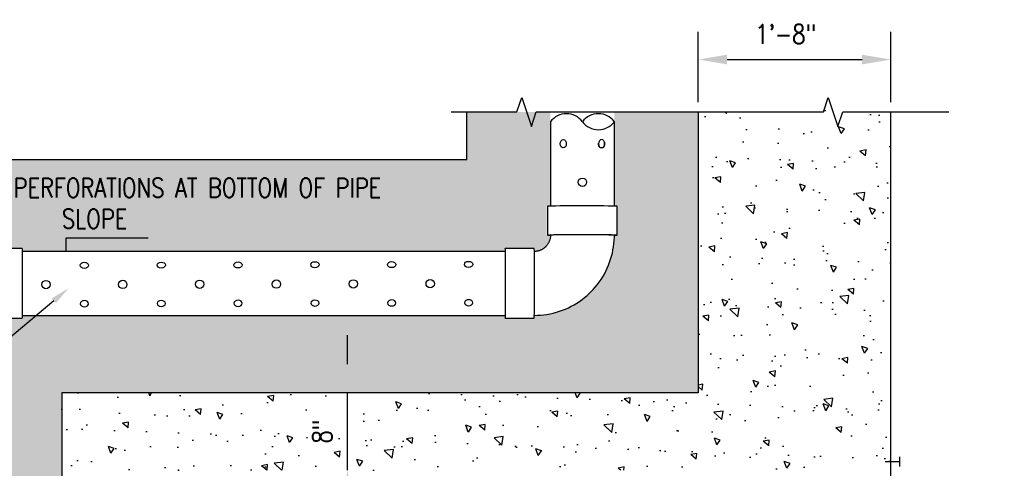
# Model space of a CAD drawing. Header units: inches. Extents: x 54 to 1490, y -286 to 93.
# Tile 8 of 22: x 450 to 553, y -148 to -101. Entities that reach past the tile are written whole.
import ezdxf
from ezdxf import colors
from ezdxf.entities.mleader import LeaderData, LeaderLine
from ezdxf.math import Vec2, Vec3

# ---------------------------------------------------------------- set-up
doc = ezdxf.new("R2010")
doc.units = ezdxf.units.IN
doc.header["$MEASUREMENT"] = 0
for name, color, linetype in [('A-ANNO-DIMS', 1, 'Continuous'), ('A-DETL-MEDM', 3, 'Continuous'), ('A-FLOR-PATT', 8, 'Continuous'), ('A-WALL', 5, 'Continuous'), ('A-WALL-PATT', 8, 'Continuous'), ('G-ANNO-SYMB', 2, 'Continuous'), ('G-ANNO-TEXT', 2, 'Continuous'), ('M-DETL-PATT', 1, 'Continuous'), ('P-PIPE', 3, 'Continuous')]:
    doc.layers.add(name, color=color, linetype=linetype)
doc.styles.add('Annotative', font='romans.shx', dxfattribs={"width": 0.8, "height": 0.125})
doc.dimstyles.new('Annotative', dxfattribs={"dimscale": 0, "dimtxt": 0.125, "dimasz": 0.125, "dimexe": 0.18, "dimexo": 0.0625, "dimgap": 0.09, "dimtad": 1, "dimdec": 3, "dimzin": 3, "dimdsep": 46, "dimlunit": 4, "dimtxsty": 'Annotative', "dimcen": 0.09, "dimclrt": 2, "dimazin": 2, "dimtfac": 1, "dimtdec": 3, "dimtmove": 0, "dimatfit": 0, "dimfxl": 1, "dimtfill": 1, "dimfrac": 2, "dimtolj": 1, "dimtzin": 0, "dimarcsym": 0})
pattern_1 = [(140, (291.6721018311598, -1071.377334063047), (0.6275213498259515, 7.172601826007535), [0.75, -8.25]), (85, (291.6721018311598, -1071.377334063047), (-7.521921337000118, -1.38751333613), [0.6, -6.6]), (190.45144446, (291.7243952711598, -1070.779617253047), (-6.894399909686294, 5.78508846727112), [0.6374019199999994, -7.011421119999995]), (136.1842, (289.6721018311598, -1071.377334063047), (1.655192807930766, 10.67241330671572), [1.124999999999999, -12.37499999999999]), (186.63563549, (289.8100349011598, -1070.487966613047), (-9.741186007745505, 9.346619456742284), [0.95610342, -10.5171376]), (81.18416398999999, (289.6721018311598, -1071.377334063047), (-9.741186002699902, 9.346619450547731), [0.9, -9.90000001]), (111, (290.1721018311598, -1070.377334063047), (4.026188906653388, 5.969070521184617), [0.75, -8.25]), (56.00000000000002, (290.1721018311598, -1070.377334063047), (-7.25150045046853, 2.433153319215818), [0.6, -6.6]), (161.45144474, (290.5076175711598, -1069.879911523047), (-3.225311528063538, 8.402223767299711), [0.6374019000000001, -7.01142112]), (127.5, (291.6721018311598, -1071.377334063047), (-3.328938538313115, 0.1215985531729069), [0, -6.52, 0, -6.7, 0, -6.625]), (97.49999999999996, (291.6721018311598, -1071.377334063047), (-3.944117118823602, 2.630695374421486), [0, -3.819999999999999, 0, -6.369999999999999, 0, -2.524999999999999]), (57.49999999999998, (291.6721018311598, -1073.607334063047), (0.2255487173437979, 5.33822436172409), [0, -2.499999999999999, 0, -7.799999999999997, 0, -10.34999999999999]), (47.49999999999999, (291.6721018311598, -1074.607334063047), (-1.001049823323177, 5.831861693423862), [0, -3.25, 0, -5.18, 0, -7.35])]

# ---------------------------------------------------------------- blocks, each defined once
blk = doc.blocks.new('Bend - PVC - Sch 40 - DWV_USACE - Standard-1140917-Section 2')
at = {"layer": 'P-PIPE'}
for p, q in [((937.5629809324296, -147.3871219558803), (934.563143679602, -147.3871219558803)), ((937.5762030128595, -147.6792895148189), (937.5629809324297, -147.6791219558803)), ((934.563143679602, -154.5961219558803), (937.5629809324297, -154.5961219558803)), ((938.9582096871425, -155.991350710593), (938.9582096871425, -158.9911879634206)), ((946.1672096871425, -158.9911879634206), (946.1672096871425, -155.991350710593))]:
    blk.add_line(p, q, dxfattribs=at)
at = {"layer": 'P-PIPE', "flags": 128}
for points in [[(943.440647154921, -150.113684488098), (943.2008843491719, -149.883326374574), (942.9521005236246, -149.6627415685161), (942.6946937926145, -149.4522830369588), (942.4290760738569, -149.2522875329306), (942.1556724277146, -149.0630750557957), (941.874920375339, -148.8849483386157), (941.587269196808, -148.7181923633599), (941.2931792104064, -148.5630739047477), (940.9931210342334, -148.4198411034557), (940.6875748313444, -148.2887230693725), (940.377029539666, -148.1699295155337), (940.0619820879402, -148.0636504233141), (939.7429365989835, -147.9700557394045), (939.4204035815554, -147.8892951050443), (939.0948991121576, -147.8214976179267), (938.7669440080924, -147.7667716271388), (938.4370629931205, -147.7252045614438), (938.105783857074, -147.696862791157), (937.7736366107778, -147.6817915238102), (937.577736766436, -147.6793089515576)], [(945.8752096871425, -155.991350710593), (945.868560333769, -155.6589283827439), (945.8486228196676, -155.3270375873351), (945.8154289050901, -154.9962093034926), (945.7690315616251, -154.6669728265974), (945.7095048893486, -154.3398549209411), (945.6369440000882, -154.0153789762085), (945.5514648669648, -153.6940641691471), (945.4532041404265, -153.3764246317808), (945.3423189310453, -153.0629686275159), (945.2189865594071, -152.754197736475), (945.0834042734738, -152.4506060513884), (944.9357889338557, -152.1526793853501), (944.7763766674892, -151.8608944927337), (944.605422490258, -151.5757183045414), (944.4231998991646, -151.2976071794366), (944.2300004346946, -151.0270061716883), (944.0261332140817, -150.7643483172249), (943.8119244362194, -150.5100539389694), (943.5877168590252, -150.2645299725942), (943.440647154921, -150.113684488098)], [(937.5629809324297, -154.3041219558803), (937.6304727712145, -154.3054719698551), (937.6978546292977, -154.3095197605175), (937.7650187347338, -154.3162587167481), (937.8318576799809, -154.3256779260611), (937.8982645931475, -154.3377621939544), (937.9641333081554, -154.3524920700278), (938.0293585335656, -154.3698438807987), (938.0938360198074, -154.3897897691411), (938.1574627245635, -154.4122977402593), (938.2201369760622, -154.4373317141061), (938.2817586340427, -154.4648515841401), (938.3422292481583, -154.4948132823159), (938.4014522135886, -154.5271688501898), (938.4593329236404, -154.5618665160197), (938.5157789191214, -154.5988507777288), (938.5707000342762, -154.6380624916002), (938.6240085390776, -154.6794389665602), (938.6756192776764, -154.7229140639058), (938.725449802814, -154.7684183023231), (938.7560647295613, -154.7982669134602)], [(938.756064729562, -154.7982669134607), (938.8028171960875, -154.846928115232), (938.8475862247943, -154.897420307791), (938.8903002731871, -154.949662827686), (938.9308910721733, -155.0035722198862), (938.9692937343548, -155.0590623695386), (939.0054468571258, -155.1160446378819), (939.0392926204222, -155.1744280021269), (939.0707768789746, -155.2341191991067), (939.0998492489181, -155.2950228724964), (939.1264631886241, -155.3570417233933), (939.1505760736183, -155.4200766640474), (939.1721492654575, -155.4840269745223), (939.1911481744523, -155.548790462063), (939.2075423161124, -155.6142636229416), (939.2213053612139, -155.6803418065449), (939.2324151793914, -155.7469193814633), (939.2408538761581, -155.8138899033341), (939.2466078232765, -155.8811462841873), (939.2496676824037, -155.948580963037), (939.2502096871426, -155.991350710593)]]:
    blk.add_lwpolyline(points, dxfattribs=at)
at = {"layer": 'P-PIPE'}
for centre, major_axis, ratio, start_param, end_param in [((934.5631436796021, -150.9916219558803), (0, 3.604500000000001), 0.01041610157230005, 1.554312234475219e-15, 0.3832127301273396), ((934.5631436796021, -150.9916219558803), (0, 3.604500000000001), 0.01041610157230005, 3.141592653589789, 6.272769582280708), ((937.5629809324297, -150.9916219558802), (0, 3.604499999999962), 0.01041610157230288, 3.527509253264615, 6.272769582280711), ((934.5631436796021, -150.9916219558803), (0, 3.60449999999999), 0.01041610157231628, 2.757799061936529, 3.131176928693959), ((937.5629809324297, -150.9916219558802), (0, 3.604500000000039), 0.01041610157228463, 3.141592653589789, 3.524598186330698), ((942.5627096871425, -155.9913507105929), (3.604500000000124, 0), 0.01041610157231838, 2.758191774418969, 3.141592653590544), ((942.5627096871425, -155.9913507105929), (3.604500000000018, 0), 0.01041610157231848, 3.152008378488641, 6.283185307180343), ((942.5627096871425, -155.9913507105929), (3.3125, 0), 0.01041610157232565, 3.15200837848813, 6.28318530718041), ((942.5627096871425, -155.9913507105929), (3.604500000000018, 0), 0.01041610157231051, 0.01041572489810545, 0.3839910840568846), ((942.5627096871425, -158.9911879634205), (3.604499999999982, 0), 0.01041610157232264, 3.152008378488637, 5.89705933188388), ((942.5627096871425, -158.9911879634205), (3.60450000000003, 0), 0.01041610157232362, 5.899972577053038, 6.283185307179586)]:
    blk.add_ellipse(centre, major_axis=major_axis, ratio=ratio, start_param=start_param, end_param=end_param, dxfattribs=at)
blk = doc.blocks.new('Bend - PVC - Sch 40 - DWV_USACE - Standard-V1-Section 2')
at = {"layer": 'P-PIPE'}
for p, q in [((938.9582096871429, -216.0778169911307), (938.9582096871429, -219.0776542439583)), ((946.167209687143, -219.0776542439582), (946.167209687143, -216.0778169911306)), ((939.2502096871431, -219.0776542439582), (939.2504742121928, -219.0908786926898)), ((950.5622756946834, -220.4728829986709), (947.5624384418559, -220.4728829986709)), ((947.5624384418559, -227.681882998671), (950.5622756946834, -227.6818829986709))]:
    blk.add_line(p, q, dxfattribs=at)
at = {"layer": 'P-PIPE', "flags": 128}
for points in [[(939.2505048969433, -219.0924127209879), (939.2568590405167, -219.4100765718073), (939.2767965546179, -219.7419673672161), (939.3099904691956, -220.0727956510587), (939.3563878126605, -220.4020321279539), (939.4159144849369, -220.7291500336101), (939.4884753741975, -221.0536259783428), (939.573954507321, -221.3749407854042), (939.6722152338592, -221.6925803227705), (939.7831004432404, -222.0060363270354), (939.9064328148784, -222.3148072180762), (940.0420151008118, -222.6183989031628), (940.1896304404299, -222.9163255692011), (940.3490427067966, -223.2081104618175), (940.5199968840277, -223.4932866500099), (940.7022194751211, -223.7713977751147), (940.895418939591, -224.041998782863), (941.0992861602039, -224.3046566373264), (941.3134949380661, -224.5589510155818), (941.5377025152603, -224.804474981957), (941.6847722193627, -224.9553204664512)], [(946.3693546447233, -220.2707380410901), (946.3226021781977, -220.2220768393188), (946.277833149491, -220.1715846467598), (946.2351191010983, -220.1193421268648), (946.1945283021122, -220.0654327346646), (946.1561256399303, -220.0099425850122), (946.1199725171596, -219.9529603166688), (946.086126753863, -219.8945769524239), (946.0546424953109, -219.834885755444), (946.0255701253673, -219.7739820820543), (945.9989561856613, -219.7119632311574), (945.9748433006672, -219.6489282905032), (945.953270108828, -219.5849779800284), (945.934271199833, -219.5202144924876), (945.9178770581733, -219.4547413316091), (945.9041140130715, -219.3886631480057), (945.893004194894, -219.3220855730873), (945.8845654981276, -219.2551150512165), (945.8788115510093, -219.1878586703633), (945.8757516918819, -219.1204239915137), (945.8752096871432, -219.0776542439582)], [(947.5624384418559, -220.7648829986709), (947.4949466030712, -220.7635329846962), (947.4275647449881, -220.7594851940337), (947.3604006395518, -220.7527462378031), (947.2935616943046, -220.7433270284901), (947.2271547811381, -220.7312427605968), (947.1612860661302, -220.7165128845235), (947.09606084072, -220.6991610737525), (947.031583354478, -220.6792151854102), (946.9679566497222, -220.656707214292), (946.9052823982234, -220.6316732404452), (946.8436607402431, -220.6041533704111), (946.7831901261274, -220.5741916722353), (946.723967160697, -220.5418361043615), (946.666086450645, -220.5071384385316), (946.609640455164, -220.4701541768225), (946.5547193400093, -220.4309424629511), (946.5014108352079, -220.389565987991), (946.4498000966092, -220.3460908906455), (946.3999695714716, -220.3005866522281), (946.369354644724, -220.2707380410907)], [(941.6847722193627, -224.9553204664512), (941.9245350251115, -225.1856785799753), (942.1733188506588, -225.4062633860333), (942.4307255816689, -225.6167219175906), (942.6963433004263, -225.8167174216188), (942.9697469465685, -226.0059298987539), (943.2504989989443, -226.1840566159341), (943.538150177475, -226.35081259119), (943.8322401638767, -226.5059310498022), (944.1322983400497, -226.6491638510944), (944.4378445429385, -226.7802818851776), (944.7483898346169, -226.8990754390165), (945.0634372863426, -227.0053545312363), (945.3824827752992, -227.098949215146), (945.7050157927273, -227.1797098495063), (946.0305202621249, -227.247507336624), (946.3584753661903, -227.302233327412), (946.6883563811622, -227.3438003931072), (947.0196355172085, -227.3721421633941), (947.351782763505, -227.387213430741), (947.5624384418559, -227.389882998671)]]:
    blk.add_lwpolyline(points, dxfattribs=at)
at = {"layer": 'P-PIPE'}
for centre, major_axis, ratio, start_param, end_param in [((942.562709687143, -216.0778169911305), (3.604500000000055, 0), 0.01041610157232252, 2.756923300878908, 3.152008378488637), ((942.562709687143, -216.0778169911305), (3.604500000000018, 0), 0.01041610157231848, 3.152008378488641, 6.283185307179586), ((942.562709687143, -216.0778169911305), (3.604500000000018, 0), 0.01041610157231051, 0.01041572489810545, 0.3851787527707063), ((942.562709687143, -219.0776542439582), (3.604499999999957, 0), 0.01041610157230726, 3.152008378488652, 5.897192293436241), ((942.562709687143, -219.0776542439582), (3.60450000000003, 0), 0.01041610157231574, 5.900103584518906, 6.283185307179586), ((947.5624384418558, -224.0773829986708), (0, 3.604500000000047), 0.0104161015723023, 6.272769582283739, 6.666586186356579), ((947.5624384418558, -224.0773829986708), (0, 3.604500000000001), 0.01041610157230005, 3.141592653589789, 6.272769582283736), ((950.5622756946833, -224.0773829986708), (0, 3.604500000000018), 0.01041610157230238, 3.527718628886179, 6.272769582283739), ((947.5624384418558, -224.0773829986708), (0, 3.312499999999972), 0.01041610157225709, 3.141592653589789, 6.272769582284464), ((947.5624384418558, -224.0773829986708), (0, 3.604499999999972), 0.01041610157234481, 2.757673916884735, 3.13117692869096), ((950.5622756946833, -224.0773829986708), (0, 3.604500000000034), 0.01041610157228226, 3.141592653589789, 3.524805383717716)]:
    blk.add_ellipse(centre, major_axis=major_axis, ratio=ratio, start_param=start_param, end_param=end_param, dxfattribs=at)
blk = doc.blocks.new('*D41')
at = {"layer": 'A-ANNO-DIMS', "color": 0, "lineweight": -2, "transparency": 16777216}
for p, q in [((520.74948482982, -110.0371503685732), (520.74948482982, -102.726585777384)), ((540.74948482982, -110.0371503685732), (540.74948482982, -102.726585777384)), ((523.74948482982, -105.606585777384), (537.74948482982, -105.606585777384))]:
    blk.add_line(p, q, dxfattribs=at)
at = {"layer": 'A-ANNO-DIMS', "color": 0, "transparency": 16777216}
for points in [[(523.74948482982, -105.106585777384), (523.74948482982, -106.106585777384), (520.74948482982, -105.606585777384)], [(537.74948482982, -105.106585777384), (537.74948482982, -106.106585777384), (540.74948482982, -105.606585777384)]]:
    blk.add_solid(points, dxfattribs=at)
at = {"layer": 'Defpoints', "color": 0, "transparency": 16777216}
for p in [(540.74948482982, -105.606585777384), (520.74948482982, -111.0371503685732), (540.74948482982, -111.0371503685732)]:
    blk.add_point(p, dxfattribs=at)
at = {"layer": 'A-ANNO-DIMS', "color": 2, "lineweight": -3, "transparency": 16777216, "insert": (529.8180748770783, -102.9761095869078), "char_height": 2, "attachment_point": 5, "style": 'Annotative', "bg_fill": 3, "box_fill_scale": 1.25, "bg_fill_color": 256, "bg_fill_true_color": 13158600, "bg_fill_transparency": 0}
blk.add_mtext('\\A1;1\'-8"', dxfattribs=at)
blk = doc.blocks.new('*D42')
at = {"layer": 'A-ANNO-DIMS', "color": 0, "lineweight": -2, "transparency": 16777216}
for p, q in [((484.3836144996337, -137.1713970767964), (484.3836144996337, -134.1713970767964)), ((484.3836144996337, -148.1713970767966), (484.3836144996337, -140.1713970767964)), ((484.3836144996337, -151.1713970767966), (484.3836144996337, -154.1713970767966))]:
    blk.add_line(p, q, dxfattribs=at)
at = {"layer": 'A-ANNO-DIMS', "color": 0, "transparency": 16777216}
for points in [[(483.8836144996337, -137.1713970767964), (484.8836144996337, -137.1713970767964), (484.3836144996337, -140.1713970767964)], [(483.8836144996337, -151.1713970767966), (484.8836144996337, -151.1713970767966), (484.3836144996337, -148.1713970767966)]]:
    blk.add_solid(points, dxfattribs=at)
at = {"layer": 'Defpoints', "color": 0, "transparency": 16777216}
for p in [(478.7752382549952, -140.1713970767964), (484.3836144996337, -140.1713970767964), (478.7752382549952, -148.1713970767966)]:
    blk.add_point(p, dxfattribs=at)
at = {"layer": 'A-ANNO-DIMS', "color": 2, "lineweight": -3, "transparency": 16777216, "insert": (481.7531383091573, -144.1713970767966), "char_height": 2, "attachment_point": 5, "rotation": 90, "style": 'Annotative', "bg_fill": 3, "box_fill_scale": 1.25, "bg_fill_color": 256, "bg_fill_true_color": 13158600, "bg_fill_transparency": 0}
blk.add_mtext('\\A1;8"', dxfattribs=at)

msp = doc.modelspace()

# ---------------------------------------------------------------- hatches: boundary and pattern name
at = {"layer": 'A-FLOR-PATT', "lineweight": -3}
h = msp.add_hatch(dxfattribs=at)
h.set_pattern_fill('GRAVEL', color=8, scale=8, angle=90, style=0)
h.set_pattern_definition([(318.012787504, (340.0399148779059, -839.1202118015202), (72.00000000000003, -64.0000000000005), [1.076288, -106.5527043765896]), (274.969740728, (340.8399148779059, -839.8402118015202), (-8.000000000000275, 95.9999999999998), [1.846944, -182.84739808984]), (222.510447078, (340.9999148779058, -841.6802118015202), (87.99999999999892, 80.00000000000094), [1.302304, -128.9282607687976]), (357.273689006, (342.9999148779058, -844.8002118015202), (-160.0000000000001, 8.000000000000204), [1.681903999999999, -166.5084643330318]), (22.83365417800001, (344.6799148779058, -844.8802118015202), (-96.00000000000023, -39.9999999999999), [1.649239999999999, -163.2749850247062]), (87.27368900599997, (346.1999148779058, -844.2402118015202), (-8.000000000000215, -160.0000000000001), [1.681903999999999, -166.5084643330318]), (127.6942404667, (346.2799148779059, -842.5602118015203), (79.99999999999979, -104), [2.224232, -220.198788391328]), (162.2553283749, (344.9199148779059, -840.8002118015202), (-176, 56.00000000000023), [2.099903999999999, -207.8905719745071]), (211.429565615, (342.9199148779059, -840.1602118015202), (-103.9999999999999, -64.00000000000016), [1.6876, -167.072584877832]), (265.2363583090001, (341.4799148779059, -841.0402118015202), (8.000000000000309, 87.99999999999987), [1.926656, -94.4061006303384]), (312.397437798, (341.3199148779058, -842.9602118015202), (87.99999999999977, -95.9999999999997), [2.491584, -246.6670000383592]), (228.814074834, (343.0799148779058, -836.8802118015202), (-48, -56.00000000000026), [0.8504079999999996, -84.19075850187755]), (261.46923439, (342.5199148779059, -837.5202118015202), (15.99999999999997, 104), [1.617896, -160.172091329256]), (315, (342.2799148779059, -839.1202118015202), (7.999999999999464, -1.378037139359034e-15), [1.131368, -10.1823404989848]), (293.198590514, (341.3199148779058, -839.6802118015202), (-15.9999999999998, 39.99999999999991), [0.6092639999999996, -60.31692084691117]), (21.801409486, (341.5599148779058, -840.2402118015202), (-24.00000000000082, -7.99999999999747), [0.8616239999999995, -42.21969445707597]), (120.9637565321, (342.3599148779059, -839.9202118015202), (-15.99999999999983, 24.00000000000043), [1.399432, -45.24818315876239]), (251.565051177, (341.6399148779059, -838.7202118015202), (7.999999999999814, 16.00000000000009), [1.011928, -24.28629328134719]), (106.389540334, (341.5599148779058, -844.8802118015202), (-24.00000000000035, 79.99999999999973), [1.4176, -140.3427611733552]), (160.3461759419, (341.1599148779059, -843.5202118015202), (88.00000000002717, -32.00000000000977), [1.189287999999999, -117.739261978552]), (23.19859051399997, (340.0399148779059, -838.7202118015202), (-39.99999999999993, -15.99999999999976), [1.218519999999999, -59.70766484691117]), (73.610459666, (341.1599148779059, -838.2402118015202), (-24.00000000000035, -79.99999999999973), [1.417599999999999, -140.3427611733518]), (69.44395478, (346.5199148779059, -844.8802118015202), (-16.0000000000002, -40.00000000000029), [1.36704, -66.98498996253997]), (24.77514056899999, (346.9999148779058, -843.6002118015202), (-88.00000000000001, -40.00000000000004), [1.145424, -113.397144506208]), (156.8014094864, (348.0399148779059, -838.6402118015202), (-39.99999999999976, 15.99999999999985), [1.21852, -59.7076648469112]), (107.3540246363, (346.9199148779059, -838.1602118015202), (31.99999999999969, -103.9999999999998), [1.341048, -132.76338891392]), (159.4439547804, (348.0399148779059, -842.5602118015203), (39.99999999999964, -16.00000000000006), [0.6835199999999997, -67.66850996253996]), (191.309932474, (348.0399148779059, -839.1202118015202), (-32.0000000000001, -7.999999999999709), [0.4079199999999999, -40.38423610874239]), (255.963756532, (347.6399148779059, -839.2002118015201), (8.000000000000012, 23.99999999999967), [1.64924, -31.3356050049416]), (276.0090059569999, (347.2399148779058, -840.8002118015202), (-7.99999999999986, 80.00000000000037), [1.5284, -151.3113853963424]), (33.69006752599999, (343.0799148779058, -839.9202118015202), (-15.99999999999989, -7.999999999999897), [1.153775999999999, -27.69063420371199]), (83.15722658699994, (344.0399148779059, -839.2802118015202), (16.00000000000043, 136.0000000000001), [2.014352, -199.4205009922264]), (150.9453959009, (344.2799148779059, -837.2802118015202), (55.99999999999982, -31.99999999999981), [0.8236479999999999, -81.541393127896]), (180, (343.5599148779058, -836.8802118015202), (-8, -7.999999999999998), [0.48, -7.52]), (210.256437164, (346.9999148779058, -840.9602118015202), (56.00000000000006, 32.00000000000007), [1.111392, -110.0281599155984]), (138.0127875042, (346.0399148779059, -841.5202118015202), (-71.9999999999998, 64), [2.152576, -105.4764163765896]), (90, (344.4399148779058, -840.0802118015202), (-7.999999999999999, 8), [2.08, -5.92]), (55.30484646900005, (344.4399148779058, -838.0002118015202), (55.99999999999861, 80.00000000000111), [1.264911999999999, -125.226194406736]), (344.054604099, (345.1599148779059, -836.9602118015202), (32.00000000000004, -8.000000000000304), [1.164816, -57.076063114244]), (297.645975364, (346.2799148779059, -837.2802118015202), (80.00000000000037, -151.9999999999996), [1.89652, -187.7557934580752]), (265.42607874, (347.1599148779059, -838.9602118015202), (-8.000000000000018, -103.9999999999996), [2.006392, -198.6325872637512])])
edge = h.paths.add_edge_path(flags=16)
edge.add_arc((441.7298661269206, -211.5846023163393), 5.122701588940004, 0, 360)
edge = h.paths.add_edge_path()
edge.add_line((496.7494848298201, -111.0371503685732), (505.4369848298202, -111.0371503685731))
edge.add_line((505.4369848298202, -111.0371503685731), (505.4369848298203, -120.7418947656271))
edge.add_line((505.4369848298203, -120.7418947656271), (505.0467058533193, -120.7418947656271))
edge.add_line((505.0467058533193, -120.7418947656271), (505.0467058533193, -123.8766051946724))
edge.add_line((505.0467058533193, -123.8766051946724), (505.3747167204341, -123.8766051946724))
edge.add_arc((503.7552652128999, -123.8535286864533), 1.619615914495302, 271.3373838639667, 359.18361430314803, ccw=False)
edge.add_line((503.7930664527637, -125.4727034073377), (503.7930664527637, -125.1826579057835))
edge.add_line((503.7930664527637, -125.1826579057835), (500.74991882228, -125.1826579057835))
edge.add_line((500.74991882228, -125.1826579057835), (500.74991882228, -125.5021243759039))
edge.add_line((500.74991882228, -125.5021243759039), (450.6632897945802, -125.5021243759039))
edge.add_line((450.6632897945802, -125.5021243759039), (450.6632897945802, -125.1849512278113))
edge.add_line((450.6632897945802, -125.1849512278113), (447.6108394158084, -125.1849512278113))
edge.add_line((447.6108394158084, -125.1849512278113), (447.6108394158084, -125.4610207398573))
edge.add_arc((447.6798531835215, -133.8360621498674), 8.37532575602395, 90.47212997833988, 179.5299834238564)
edge.add_line((439.3048092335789, -133.7673573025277), (439.0175919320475, -133.7673573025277))
edge.add_line((439.0175919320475, -133.7673573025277), (439.0175919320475, -136.894212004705))
edge.add_line((439.0175919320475, -136.894212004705), (439.3512237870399, -136.894212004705))
edge.add_line((439.3512237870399, -136.894212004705), (439.3512237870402, -200.2627739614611))
edge.add_line((439.3512237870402, -200.2627739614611), (440.9927733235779, -200.2627739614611))
edge.add_line((440.9927733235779, -200.2627739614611), (440.9927733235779, -201.2913310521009))
edge.add_line((440.9927733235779, -201.2913310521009), (444.391873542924, -201.2913310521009))
edge.add_line((444.391873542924, -201.2913310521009), (444.391873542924, -200.2650245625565))
edge.add_line((444.391873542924, -200.2650245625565), (445.9762237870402, -200.2650245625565))
edge.add_line((445.9762237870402, -200.2650245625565), (445.9762237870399, -136.8873539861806))
edge.add_line((445.9762237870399, -136.8873539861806), (446.3665027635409, -136.8873539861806))
edge.add_line((446.3665027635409, -136.8873539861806), (446.3665027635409, -133.7526435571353))
edge.add_line((446.3665027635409, -133.7526435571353), (446.0384918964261, -133.7526435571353))
edge.add_arc((447.6579434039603, -133.7757200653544), 1.619615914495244, 91.33738386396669, 179.1836143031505, ccw=False)
edge.add_line((447.6201421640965, -132.15654534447), (447.6201421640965, -132.4465908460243))
edge.add_line((447.6201421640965, -132.4465908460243), (450.6632897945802, -132.4465908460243))
edge.add_line((450.6632897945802, -132.4465908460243), (450.6632897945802, -132.127124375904))
edge.add_line((450.6632897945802, -132.127124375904), (500.7499188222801, -132.1271243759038))
edge.add_line((500.7499188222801, -132.1271243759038), (500.7499188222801, -132.4442975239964))
edge.add_line((500.7499188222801, -132.4442975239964), (503.8023692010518, -132.4442975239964))
edge.add_line((503.8023692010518, -132.4442975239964), (503.8023692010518, -132.1682280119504))
edge.add_arc((503.7333554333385, -123.7931866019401), 8.375325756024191, 270.4721299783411, 359.5299834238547)
edge.add_line((512.1083993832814, -123.8618914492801), (512.3956166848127, -123.8618914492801))
edge.add_line((512.3956166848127, -123.8618914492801), (512.3956166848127, -120.7350367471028))
edge.add_line((512.3956166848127, -120.7350367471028), (512.0619848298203, -120.7350367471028))
edge.add_line((512.0619848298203, -120.7350367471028), (512.0619848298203, -111.0371503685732))
edge.add_line((512.0619848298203, -111.0371503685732), (520.74948482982, -111.0371503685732))
edge.add_line((520.74948482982, -111.0371503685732), (520.7494848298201, -140.1713970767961))
edge.add_line((520.7494848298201, -140.1713970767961), (454.7494848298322, -140.1713970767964))
edge.add_line((454.7494848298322, -140.1713970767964), (454.7494848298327, -220.1713970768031))
edge.add_line((454.7494848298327, -220.1713970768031), (419.7703912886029, -220.171397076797))
edge.add_line((419.7703912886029, -220.171397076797), (419.7703912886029, -214.8665731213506))
edge.add_line((419.7703912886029, -214.8665731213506), (433.218939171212, -214.8665731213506))
edge.add_line((433.218939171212, -214.8665731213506), (433.218939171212, -213.2222792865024))
edge.add_line((433.218939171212, -213.2222792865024), (434.1686832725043, -213.2222792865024))
edge.add_line((434.1686832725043, -213.2222792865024), (434.1686832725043, -209.8964608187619))
edge.add_line((434.1686832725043, -209.8964608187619), (433.186905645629, -209.8964608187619))
edge.add_line((433.186905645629, -209.8964608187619), (433.1869056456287, -208.2402108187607))
edge.add_line((433.1869056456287, -208.2402108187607), (419.7703912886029, -208.2402108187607))
edge.add_line((419.7703912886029, -208.2402108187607), (419.7703912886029, -200.9124970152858))
edge.add_line((419.7703912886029, -200.9124970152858), (430.7723505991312, -200.9124970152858))
edge.add_line((430.7723505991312, -200.9124970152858), (430.7723505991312, -115.9629909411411))
edge.add_line((430.7723505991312, -115.9629909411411), (496.7494848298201, -115.9629909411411))
edge.add_line((496.7494848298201, -115.9629909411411), (496.7494848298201, -111.0371503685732))
edge = h.paths.add_edge_path(flags=17)
edge.add_arc((503.7552652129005, -123.8535286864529), 1.619615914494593, 37.11987572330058, 38.2011335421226)
at = {"layer": 'A-WALL-PATT', "lineweight": -3}
h = msp.add_hatch(dxfattribs=at)
h.set_pattern_fill('AR-CONC', color=8, angle=90, style=0)
h.set_pattern_definition(pattern_1)
h.paths.add_polyline_path([(540.7494848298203, -148.1713970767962), (540.74948482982, -111.0371503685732), (535.74948482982, -111.0371503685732), (535.24948482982, -112.5371503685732), (534.24948482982, -109.5371503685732), (533.74948482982, -111.0371503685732), (520.74948482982, -111.0371503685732), (520.7494848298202, -148.1713970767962), (537.4171880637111, -148.1713970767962)])
h = msp.add_hatch(dxfattribs=at)
h.set_pattern_fill('AR-CONC', color=8, angle=90, style=0)
h.set_pattern_definition(pattern_1)
h.paths.add_polyline_path([(528.7494848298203, -147.5327765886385), (528.7494848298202, -140.1713970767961), (454.7494848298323, -140.1713970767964), (454.7494848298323, -148.1713970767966), (528.7494848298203, -148.1713970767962)])

# ---------------------------------------------------------------- linework, layer by layer
at = {"layer": 'A-DETL-MEDM', "lineweight": -3}
for p, q in [((541.6413375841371, -146.790858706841), (541.6413375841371, -147.790858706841)), ((540.1413375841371, -147.290858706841), (541.6413375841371, -147.290858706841))]:
    msp.add_line(p, q, dxfattribs=at)
at = {"layer": 'A-FLOR-PATT'}
msp.add_lwpolyline([(430.7723505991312, -200.9124970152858), (430.7723505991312, -115.9629909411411), (496.7494848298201, -115.9629909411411), (496.7494848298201, -111.0371503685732)], dxfattribs=at)
at = {"layer": 'A-WALL', "lineweight": -3}
for p, q in [((520.74948482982, -111.0371503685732), (520.7494848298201, -140.1713970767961)), ((540.7494848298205, -241.1713970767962), (540.74948482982, -111.0371503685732)), ((520.7494848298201, -140.1713970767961), (454.7494848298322, -140.1713970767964)), ((454.7494848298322, -140.1713970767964), (454.7494848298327, -220.1713970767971))]:
    msp.add_line(p, q, dxfattribs=at)
at = {"layer": 'G-ANNO-SYMB', "lineweight": -3}
for p, q in [((501.9647254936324, -111.0371503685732), (502.4647254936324, -109.5371503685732)), ((502.4647254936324, -109.5371503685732), (503.4647254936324, -112.5371503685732)), ((533.74948482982, -111.0371503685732), (534.24948482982, -109.5371503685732)), ((534.24948482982, -109.5371503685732), (535.24948482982, -112.5371503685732)), ((495.1505955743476, -111.0371503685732), (501.9647254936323, -111.0371503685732)), ((503.4647254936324, -112.5371503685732), (503.9647254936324, -111.0371503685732)), ((503.9647254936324, -111.0371503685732), (533.74948482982, -111.0371503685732)), ((535.24948482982, -112.5371503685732), (535.74948482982, -111.0371503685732)), ((535.74948482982, -111.0371503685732), (546.74948482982, -111.0371503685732))]:
    msp.add_line(p, q, dxfattribs=at)
at = {"layer": 'M-DETL-PATT', "lineweight": -3}
for centre in [(508.7497092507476, -118.3259585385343), (453.1173525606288, -128.936612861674), (461.0860735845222, -128.9180258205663), (469.0547946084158, -128.8994387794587), (477.0235156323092, -128.880851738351), (484.9922366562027, -128.8622646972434), (492.9609576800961, -128.8436776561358)]:
    msp.add_circle(centre, 0.4323235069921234, dxfattribs=at)
for centre, major_axis, ratio in [((506.7614827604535, -114.3415871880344), (-2.647217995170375e-17, -0.4323235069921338), 0.7270742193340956), ((465.0657965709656, -126.920511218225), (-0.4323223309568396, -0.001008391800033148), 0.7270742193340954), ((473.0345175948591, -126.9019241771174), (-0.4323223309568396, -0.001008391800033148), 0.7270742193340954), ((481.0032386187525, -126.8833371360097), (-0.4323223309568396, -0.001008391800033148), 0.7270742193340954), ((488.971959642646, -126.8647500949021), (-0.4323223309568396, -0.001008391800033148), 0.7270742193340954), ((496.9406806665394, -126.8461630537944), (-0.4323223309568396, -0.001008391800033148), 0.7270742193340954), ((457.0970755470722, -126.9390982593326), (-0.4323223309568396, -0.001008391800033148), 0.7270742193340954)]:
    msp.add_ellipse(centre, major_axis=major_axis, ratio=ratio, dxfattribs=at)
at = {"layer": 'M-DETL-PATT', "lineweight": -3, "extrusion": (0, 0, -1)}
msp.add_ellipse((510.7379357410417, -114.3415871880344), major_axis=(-2.647217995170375e-17, -0.4323235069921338), ratio=0.7270742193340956, start_param=4.338125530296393, end_param=7.996236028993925, dxfattribs=at)
for centre, major_axis, ratio in [((510.7379357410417, -114.3415871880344), (-2.647217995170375e-17, -0.4323235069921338), 0.7270742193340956), ((457.1063505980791, -130.9155404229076), (-0.4323223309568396, -0.001008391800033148), 0.7270742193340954), ((465.0750716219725, -130.8969533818), (-0.4323223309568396, -0.001008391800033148), 0.7270742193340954), ((473.0437926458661, -130.8783663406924), (-0.4323223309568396, -0.001008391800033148), 0.7270742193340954), ((481.0125136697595, -130.8597792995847), (-0.4323223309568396, -0.001008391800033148), 0.7270742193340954), ((488.981234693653, -130.8411922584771), (-0.4323223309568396, -0.001008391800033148), 0.7270742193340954), ((496.9499557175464, -130.8226052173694), (-0.4323223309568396, -0.001008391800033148), 0.7270742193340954)]:
    msp.add_ellipse(centre, major_axis=major_axis, ratio=ratio, dxfattribs=at)
at = {"layer": 'P-PIPE', "lineweight": -3}
for p, q in [((505.4369848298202, -112.0551530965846), (505.4369848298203, -120.7829058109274)), ((512.0619848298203, -120.8047938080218), (512.0619848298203, -112.0551530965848)), ((505.4369848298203, -120.801840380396), (505.4369848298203, -120.8150583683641)), ((500.74991882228, -125.5021243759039), (450.6632897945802, -125.5021243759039)), ((450.6632897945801, -132.127124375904), (450.676507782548, -132.127124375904)), ((450.6780410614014, -132.127124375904), (500.7499188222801, -132.1271243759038))]:
    msp.add_line(p, q, dxfattribs=at)
for centre, start, end in [((507.0932348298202, -113.2855782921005), 36.6085918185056, 143.3914081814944), ((510.4057348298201, -113.2855782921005), 36.6085918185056, 143.3914081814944), ((510.4057348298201, -110.8247279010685), 216.6085918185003, 323.3914081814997)]:
    msp.add_arc(centre, 2.063276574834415, start, end, dxfattribs=at)

# ---------------------------------------------------------------- block references
at = {"layer": 'P-PIPE', "lineweight": -3, "rotation": 90}
for name, p in [('Bend - PVC - Sch 40 - DWV_USACE - Standard-V1-Section 2', (284.6721018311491, -1071.377334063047)), ('Bend - PVC - Sch 40 - DWV_USACE - Standard-1140917-Section 2', (291.6721018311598, -1071.377334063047))]:
    msp.add_blockref(name, p, dxfattribs=at)

# ---------------------------------------------------------------- texts
at = {"layer": 'G-ANNO-SYMB', "lineweight": -3, "insert": (454.7639412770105, -121.1110063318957), "char_height": 2, "width": 9.021921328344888, "attachment_point": 1, "style": 'Annotative'}
msp.add_mtext('SLOPE', dxfattribs=at)

# ---------------------------------------------------------------- leaders
at = {"layer": 'A-ANNO-DIMS', "lineweight": -3}
msp.add_leader([(463.7300136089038, -124.1403616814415), (455.1627469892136, -124.1403616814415), (455.1627469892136, -125.5021243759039)], dimstyle='Annotative', override={"dimasz": 0.1875}, dxfattribs=at)
at = {"layer": 'G-ANNO-TEXT', "lineweight": -3}
ml = msp.add_multileader_mtext('Standard', dxfattribs=at)
ml.set_content('\\A1;6" %%C PERFORATED PVC FOUNDATION DRAIN - PERFORATIONS AT BOTTOM OF PIPE', color=256, style='Annotative')
ml.set_leader_properties(color=1, linetype='ByLayer', lineweight=-1)
ml.build(insert=Vec2(0, 0))
ml.multileader.update_dxf_attribs({"text_right_attachment_type": 3, "dogleg_length": 0.125, "arrow_head_size": 2, "scale": 16})
ctx = ml.context
ctx.base_point, ctx.scale, ctx.char_height, ctx.arrow_head_size, ctx.landing_gap_size, ctx.plane_origin, ctx.plane_x_axis, ctx.plane_y_axis = Vec3(398.193358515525, -118.9006211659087), 16, 2, 2, 1.44, Vec3(402.8009338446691, -143.2246362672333), Vec3(1, -2.449293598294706e-16), Vec3(2.449293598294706e-16, 1)
ctx.right_attachment = 3
notes = []
notes.append((ctx, [(1, (1, 1, 0), (430.8828823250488, -129.2815735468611), (-1, 2.449293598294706e-16), 2, [(1, [(455.4554557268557, -129.3231068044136), (442.636336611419, -140.1123589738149)], 0, [])])]))
ctx.mtext.insert, ctx.mtext.text_direction, ctx.mtext.width, ctx.mtext.defined_height, ctx.mtext.flow_direction = Vec3(399.633358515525, -117.9006211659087), Vec3(1, -2.449293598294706e-16), 29.07130602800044, 10.49686082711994, 5
ml = msp.add_multileader_mtext('Standard', dxfattribs=at)
ml.set_content('GRAVEL MATERIAL\\PWRAPPED IN FILTER FABRIC (TYP)', color=256, style='Annotative')
ml.set_leader_properties(color=1, linetype='ByLayer', lineweight=-1)
ml.build(insert=Vec2(0, 0))
ml.multileader.update_dxf_attribs({"text_right_attachment_type": 3, "dogleg_length": 0.125, "arrow_head_size": 2, "scale": 16})
ctx = ml.context
ctx.base_point, ctx.scale, ctx.char_height, ctx.arrow_head_size, ctx.landing_gap_size, ctx.plane_origin, ctx.plane_x_axis, ctx.plane_y_axis = Vec3(397.4933544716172, -139.673865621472), 16, 2, 2, 1.44, Vec3(400.1504441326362, -159.3794507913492), Vec3(1, -2.449293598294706e-16), Vec3(2.449293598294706e-16, 1)
ctx.right_attachment = 3
notes.append((ctx, [(1, (1, 1, 0), (426.0685925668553, -146.7214846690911), (-1, 2.449293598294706e-16), 2, [(0, [(433.1823438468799, -146.7214846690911)], 0, [])])]))
ctx.mtext.insert, ctx.mtext.text_direction, ctx.mtext.width, ctx.mtext.flow_direction = Vec3(398.9333544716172, -138.3405322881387), Vec3(1, -2.449293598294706e-16), 24.58602456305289, 5
for ctx, leaders in notes:
    for number, flags, end, landing, length, lines in leaders:
        leader = LeaderData()
        leader.index, (leader.has_last_leader_line, leader.has_dogleg_vector, leader.attachment_direction) = number, flags
        leader.last_leader_point, leader.dogleg_vector, leader.dogleg_length = Vec3(end), Vec3(landing), length
        for number, points, colour, breaks in lines:
            line = LeaderLine()
            line.index, line.vertices, line.color, line.breaks = number, Vec3.list(points), colors.encode_raw_color(colour), breaks
            leader.lines.append(line)
        ctx.leaders.append(leader)

# ---------------------------------------------------------------- next in the draw order: dimensions: what is measured, and where the dimension line sits
at = {"layer": 'A-ANNO-DIMS', "lineweight": -3}
for base, p1, p2, angle, override, picture, middle in [((540.74948482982, -105.606585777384), (520.74948482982, -111.0371503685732), (540.74948482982, -111.0371503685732), 180, {"dimasz": 0.1875, "dimpost": '\\X'}, '*D41', (529.8180748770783, -105.606585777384)), ((484.3836144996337, -140.1713970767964), (478.775238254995, -148.1713970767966), (478.775238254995, -140.1713970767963), 90, {"dimasz": 0.1875, "dimpost": '\\X', "dimse1": 1, "dimse2": 1}, '*D42', (484.3836144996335, -144.1713970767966))]:
    dim = msp.add_linear_dim(base=base, p1=p1, p2=p2, angle=angle, dimstyle='Annotative', override=override, dxfattribs=at)
    dim.commit()
    dim.dimension.update_dxf_attribs({"geometry": picture, "text_midpoint": middle, "dimtype": 160})

doc.saveas('drawing.dxf')
